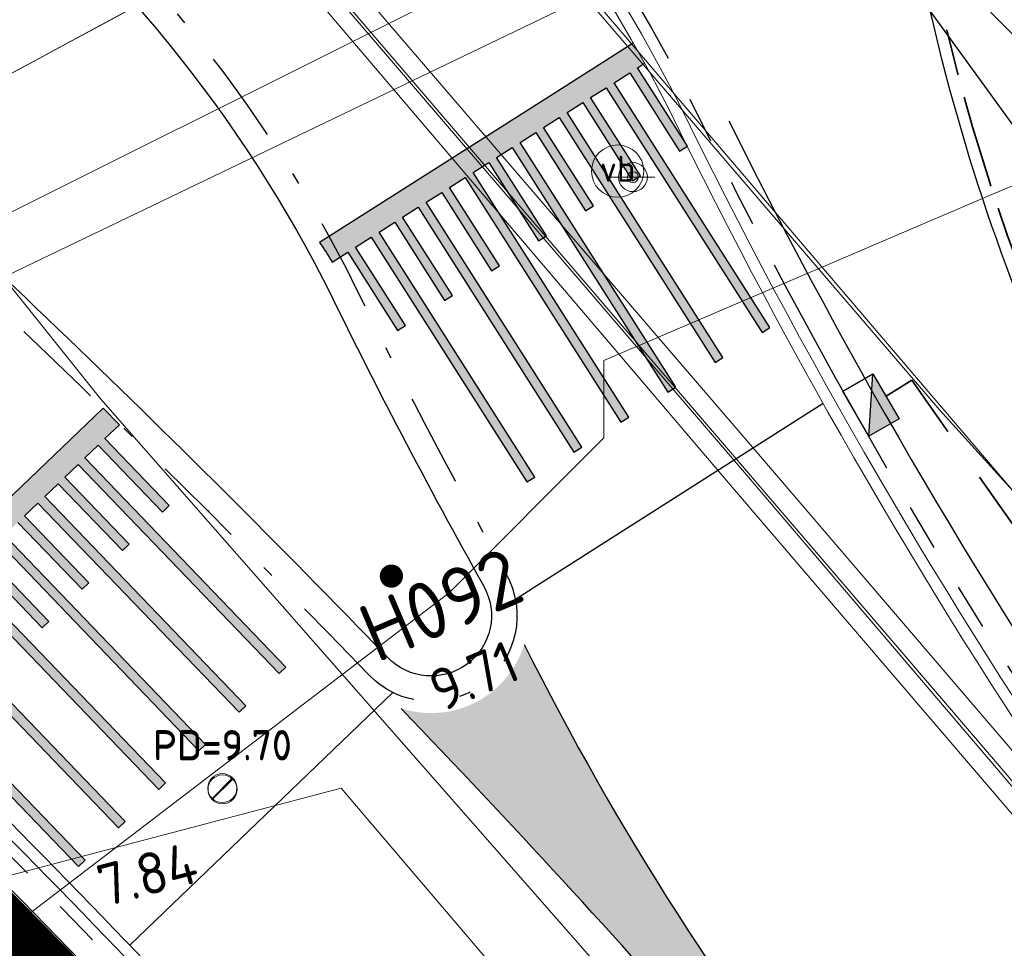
# Model space of a CAD drawing. Header units: metres. Extents: x 163628 to 167855, y 402678 to 405435.
# Tile 128 of 256: x 164491.13 to 164499.62, y 403421.44 to 403429.44. Entities that reach past the tile are written whole.
import ezdxf
from ezdxf.enums import TextEntityAlignment as Align

# ---------------------------------------------------------------- set-up
doc = ezdxf.new("R2010")
doc.units = ezdxf.units.M
for name, pattern in [('X-CA190022.004-UO-DWM_Snelfietsroute$0$VH-GELEIDEBAND_50X200', [8, 4, -2, 0, -2]), ('X-CA190022.004-UO-DWM_Snelfietsroute$0$VH-OPSLUITBAND_100X200', [16, 8, -2, 4, -2]), ('X-CA190022.004-UO-DWM_Snelfietsroute$0$VH-RWSBAND_110X220', [24, 10, -2, 2, -2, 2, -2, 2, -2]), ('X-CA190022.004-UO-DWM_Snelfietsroute$0$VH-TROTTOIRBAND_180-200', [20, 10, -2, 2, -2, 2, -2]), ('X-CA190022.004-UO-WHM_Riolering gemeente_NLCS_v0.2$0$RI-GWA', [18.45, 6, -1.8, 1.75, -1.8, 1.75, -1.8, 1.75, -1.8]), ('X-CA190022.004-UO-WHM_Riolering nieuw$0$RI-HWA_PVC', [6.4, 4, -2.4])]:
    doc.linetypes.add(name, pattern=pattern)
doc.layers.get('0').update_dxf_attribs({"lineweight": 25})
for name, color, linetype, lineweight in [('X-CA190022.004-UO-BBM_bebording bebakening markering_v0.4$0$PIPELOCK SYSTEEM', 1, 'Continuous', 25), ('X-CA190022.004-UO-BGT_Ondergrond$0$GE_314_WGDRijbaanLokaleweg_Vlak_GEM', 253, 'Continuous', 9), ('X-CA190022.004-UO-BGT_Ondergrond$0$GE_316_WGDFietspad_Vlak_GEM', 253, 'Continuous', 9), ('X-CA190022.004-UO-BGT_Ondergrond$0$GE_367_OWGBerm_groenvoorziening_grasenk_GEM', 253, 'Continuous', 9), ('X-CA190022.004-UO-BGT_Ondergrond$0$GE_814_BRDVerkeersbord_Punt_GEM', 253, 'Continuous', 9), ('X-CA190022.004-UO-DTM inmeting$0$B-WE-IE-MEUBILAIR_WEGMEUBILAIR-S', 246, 'Continuous', 0), ('X-CA190022.004-UO-DTM inmeting$0$B-WE-OG-HOOGTEPUNT-S', 246, 'Continuous', 0), ('X-CA190022.004-UO-DTM inmeting$0$B-WE-RI-PUTDEKSELHOOGTE-T25', 246, 'Continuous', 0), ('X-CA190022.004-UO-DTM inmeting$0$B-WE-VH-KANTOPSLUITING_ACHTERKANTBAND-G', 246, 'Continuous', 0), ('X-CA190022.004-UO-DTM inmeting$0$B-WE-VH-KANTOPSLUITING_VOORKANTBAND-G', 246, 'Continuous', 0), ('X-CA190022.004-UO-DTM inmeting$0$B-WE-VH-VERHARDING_ASFALT-G', 246, 'Continuous', 0), ('X-CA190022.004-UO-DWM_Snelfietsroute$0$N-WE-VH-DREMPEL-G', 125, 'Continuous', 25), ('X-CA190022.004-UO-DWM_Snelfietsroute$0$N-WE-VH-KANTOPSLUITING_ACHTERKANTBAND-G', 125, 'Continuous', 25), ('X-CA190022.004-UO-DWM_Snelfietsroute$0$N-WE-VH-KANTOPSLUITING_OPSLUITBAND_100X200-G', 125, 'X-CA190022.004-UO-DWM_Snelfietsroute$0$VH-OPSLUITBAND_100X200', 35), ('X-CA190022.004-UO-DWM_Snelfietsroute$0$N-WE-VH-KANTOPSLUITING_TROTTOIRBAND_180 200-G', 125, 'X-CA190022.004-UO-DWM_Snelfietsroute$0$VH-TROTTOIRBAND_180-200', 25), ('X-CA190022.004-UO-DWM_Snelfietsroute$0$N-WE-VH-KANTOPSLUITING_TROTTOIRBAND_RWS_110 220-G', 125, 'X-CA190022.004-UO-DWM_Snelfietsroute$0$VH-RWSBAND_110X220', 25), ('X-CA190022.004-UO-DWM_Snelfietsroute$0$N-WE-VH-KANTVERHARDING_STREKLAAG-G', 251, 'Continuous', 18), ('X-CA190022.004-UO-DWM_Snelfietsroute$0$N-WE-VW-MARKERING_LANGS_STREEP_DOORGETROKKEN DREMPEL_010-G', 125, 'Continuous', 25), ('X-CA190022.004-UO-DWM_Snelfietsroute$0$N-WE-VW-MARKERING_PUNTSTUK-G', 125, 'Continuous', 25), ('X-CA190022.004-UO-KAD_Percelen$0$B-WE-KG-GRENS_PERCEEL-GV', 150, 'Continuous', 9), ('X-CA190022.004-UO-WHM_Riolering gemeente - drukleidingen_v0.1$0$Riool_onder_druk_pvc_leidingen_315_hgml', 214, 'X-CA190022.004-UO-WHM_Riolering gemeente - drukleidingen_v0.1$0$1-200 PERSLEIDING', 25), ('X-CA190022.004-UO-WHM_Riolering gemeente_NLCS_v0.2$0$B-WE-RI-BOB-T18', 214, 'Continuous', 15), ('X-CA190022.004-UO-WHM_Riolering gemeente_NLCS_v0.2$0$B-WE-RI-GWA_TRANSPORTLEIDING-G', 214, 'X-CA190022.004-UO-WHM_Riolering gemeente_NLCS_v0.2$0$RI-GWA', 15), ('X-CA190022.004-UO-WHM_Riolering gemeente_NLCS_v0.2$0$B-WE-RI-HWA_TRANSPORTLEIDING-G', 214, 'X-CA190022.004-UO-WHM_Riolering gemeente_NLCS_v0.2$0$1-200 HEMELWATER', 15), ('X-CA190022.004-UO-WHM_Riolering gemeente_NLCS_v0.2$0$B-WE-RI-PUTDEKSELHOOGTE-T18', 214, 'Continuous', 15), ('X-CA190022.004-UO-WHM_Riolering gemeente_NLCS_v0.2$0$B-WE-RI-PUTNUMMER-T25', 214, 'Continuous', 15), ('X-CA190022.004-UO-WHM_Riolering nieuw$0$N-WE-RI-HWA_KOLK-S-13-15 18-20 BAND', 5, 'Continuous', 25), ('X-CA190022.004-UO-WHM_Riolering nieuw$0$N-WE-RI-HWA_TRANSPORTLEIDING_PVC_160-G', 150, 'X-CA190022.004-UO-WHM_Riolering nieuw$0$RI-HWA_PVC', 35)]:
    doc.layers.add(name, color=color, linetype=linetype, lineweight=lineweight)
doc.layers.add('X-CA190022.004-UO-DTM inmeting$0$X-XX-AL-MEETPUNT-S', color=246, linetype='Continuous', lineweight=0, plot=False)
for name, color, linetype, lineweight, transparency in [('X-CA190022.004-UO-KL_Wenstracé_v0.3$0$N-WE-KL-TRACE_WENSTRACE-G 1.5m', 24, 'Continuous', 35, 0.6), ('X-CA190022.004-UO-KLIC$0$B-OI-KL-DATA_EUROFIBER_0000560460_VECT_19O042616-G', 42, 'X-CA190022.004-UO-KLIC$0$1-200 EUROFIBER', 0, 0.25), ('X-CA190022.004-UO-KLIC$0$B-OI-KL-DATA_KPN_0000546663_VECT_19O042616-G', 42, 'X-CA190022.004-UO-KLIC$0$1-200 TELEFONIE-KPN', 0, 0.25), ('X-CA190022.004-UO-KLIC$0$B-OI-KL-DATA_ZIGGO BV_0000546674_VECT_19O042616-G', 42, 'X-CA190022.004-UO-KLIC$0$1-200 ZIGGO', 0, 0.25), ('X-CA190022.004-UO-KLIC$0$B-WE-KL-ET_MS-G', 42, 'X-CA190022.004-UO-KLIC$0$1-200 MIDDENSPANNING', 0, 0.25), ('X-CA190022.004-UO-KLIC$0$B-WE-KL-ET_MS_DUCT-G', 42, 'X-CA190022.004-UO-KLIC$0$1-200 MIDDENSPANNING', 0, 0.25), ('X-CA190022.004-UO-KLIC$0$B-WE-KL-ET_MS_MANTELBUIS-G', 42, 'X-CA190022.004-UO-KLIC$0$1-200 MIDDENSPANNING', 0, 0.25)]:
    doc.layers.add(name, color=color, linetype=linetype, lineweight=lineweight, transparency=transparency)
doc.styles.add('X-CA190022.004-UO-BGT_Ondergrond$0$NLCS-ISO', font='NLCS-ISO.ttf')
doc.styles.add('X-CA190022.004-UO-DTM inmeting$0$NLCS-ISO', font='isocpeur.ttf', dxfattribs={"height": 2.5})
doc.styles.add('X-CA190022.004-UO-KLIC$0$NLCS-ISO', font='NLCS-ISO.ttf')
doc.styles.add('X-CA190022.004-UO-WHM_Riolering gemeente - drukleidingen_v0.1$0$NLCS-ISO', font='NLCS-ISO.ttf')
doc.styles.add('X-CA190022.004-UO-WHM_Riolering gemeente_NLCS_v0.2$0$NLCS-ISO', font='NLCS-ISO.ttf')
doc.styles.add('X-CA190022.004-UO-WHM_Riolering gemeente_NLCS_v0.2$0$NLCS-ISO-M200-T18', font='NLCS-ISO.ttf', dxfattribs={"height": 0.36})
doc.styles.add('X-CA190022.004-UO-WHM_Riolering gemeente_NLCS_v0.2$0$NLCS-ISO-M200-T25', font='NLCS-ISO.ttf', dxfattribs={"height": 0.5})
doc.linetypes.add('X-CA190022.004-UO-KLIC$0$1-200 EUROFIBER', pattern='A,1.5,-0.6,["EURO",X-CA190022.004-UO-KLIC$0$NLCS-ISO,S=0.24,R=0,X=-0.5,Y=-0.12],-0.65', length=2.75)
doc.linetypes.add('X-CA190022.004-UO-KLIC$0$1-200 MIDDENSPANNING', pattern='A,1.5,-0.6,["MS",X-CA190022.004-UO-KLIC$0$NLCS-ISO,S=0.24,R=0,X=-0.5,Y=-0.12],-0.05', length=2.15)
doc.linetypes.add('X-CA190022.004-UO-KLIC$0$1-200 TELEFONIE-KPN', pattern='A,1.5,-0.6,["KPN",X-CA190022.004-UO-KLIC$0$NLCS-ISO,S=0.24,R=0,X=-0.5,Y=-0.12],-0.3', length=2.4)
doc.linetypes.add('X-CA190022.004-UO-KLIC$0$1-200 ZIGGO', pattern='A,1.5,-0.6,["ZIGGO",X-CA190022.004-UO-KLIC$0$NLCS-ISO,S=0.24,R=0,X=-0.5,Y=-0.12],-0.5', length=2.6)
doc.linetypes.add('X-CA190022.004-UO-WHM_Riolering gemeente - drukleidingen_v0.1$0$1-200 PERSLEIDING', pattern='A,1.5,-0.6,["PERS",X-CA190022.004-UO-WHM_Riolering gemeente - drukleidingen_v0.1$0$NLCS-ISO,S=0.24,R=0,X=-0.5,Y=-0.12],-0.65', length=2.75)
doc.linetypes.add('X-CA190022.004-UO-WHM_Riolering gemeente_NLCS_v0.2$0$1-200 HEMELWATER', pattern='A,1.5,-0.6,["HWA",X-CA190022.004-UO-WHM_Riolering gemeente_NLCS_v0.2$0$NLCS-ISO,S=0.24,R=0,X=-0.5,Y=-0.12],-0.3', length=2.4)

# ---------------------------------------------------------------- blocks, each defined once
blk = doc.blocks.new('X-CA190022.004-UO-BGT_Ondergrond$0$SIE-WEG_PAAL_VERKEERSBORD-SO')
at = {"linetype": 'ByBlock', "lineweight": 18}
blk.add_circle((0, 0), 1.5, dxfattribs=at)
at = {"linetype": 'ByBlock', "lineweight": 18, "style": 'X-CA190022.004-UO-BGT_Ondergrond$0$NLCS-ISO'}
blk.add_text('vb', height=1.5, dxfattribs=at).set_placement((0, 0.132), align=Align.MIDDLE_CENTER)
blk = doc.blocks.new('X-CA190022.004-UO-BGT_Ondergrond$0$IMGEOVerkeersbord')
at = {"xscale": 5, "yscale": 5, "zscale": 5}
blk.add_blockref('X-CA190022.004-UO-BGT_Ondergrond$0$SIE-WEG_PAAL_VERKEERSBORD-SO', (0, 0), dxfattribs=at)
blk = doc.blocks.new('X-CA190022.004-UO-DTM inmeting$0$putdeksel 1.03')
at = {"layer": 'X-CA190022.004-UO-DTM inmeting$0$B-WE-RI-PUTDEKSELHOOGTE-T25', "flags": 128}
blk.add_lwpolyline([(-0.177, -0.177), (0.177, 0.177)], dxfattribs=at)
at = {"layer": 'X-CA190022.004-UO-DTM inmeting$0$B-WE-RI-PUTDEKSELHOOGTE-T25'}
blk.add_circle((0, 0), 0.25, dxfattribs=at)
blk = doc.blocks.new('X-CA190022.004-UO-DTM inmeting$0$Putdeksel 1.04')
at = {"layer": 'X-CA190022.004-UO-DTM inmeting$0$B-WE-RI-PUTDEKSELHOOGTE-T25'}
blk.add_blockref('X-CA190022.004-UO-DTM inmeting$0$putdeksel 1.03', (0, 0), dxfattribs=at)
blk = doc.blocks.new('X-CA190022.004-UO-DTM inmeting$0$SOG-HOOGTEPUNT-SO')
for p, q in [((-0.5, 0), (0.5, 0)), ((0, 0.5), (0, -0.5))]:
    blk.add_line(p, q)
blk = doc.blocks.new('X-CA190022.004-UO-DTM inmeting$0$punt')
at = {"color": 0, "lineweight": -2}
blk.add_line((0, 0), (0, 0), dxfattribs=at)
blk = doc.blocks.new('X-CA190022.004-UO-DTM inmeting$0$SIE-WEG_VERKEERSBORD_PAAL')
blk.add_line((-0.3, 0), (0.3, 0))
for radius in [0.2, 0.0745]:
    blk.add_circle((0, 0), radius)
at = {"style": 'X-CA190022.004-UO-DTM inmeting$0$NLCS-ISO'}
blk.add_attdef('VERKEERSBORD', (0.2, 0.202), '', height=0.4, dxfattribs=at)
blk = doc.blocks.new('X-CA190022.004-UO-WHM_Riolering nieuw$0$N-SRI-KOLK_TROTTOIR-SO')
blk.add_hatch(color=256).paths.add_polyline_path([(1.125, 1.5), (-1.125, 1.5), (-1.125, 0)])
blk.add_line((-1.125, 0), (1.125, 1.5))
at = {"flags": 128}
blk.add_lwpolyline([(-1.125, 0), (1.125, 0), (1.125, 1.5), (-1.125, 1.5)], close=True, dxfattribs=at)
blk = doc.blocks.new('X-CA190022.004-UO-BBM_bebording bebakening markering_v0.4$0$_Dot')
at = {"color": 0, "linetype": 'ByBlock', "const_width": 0.5}
blk.add_lwpolyline([(-0.25, 0, 1), (0.25, 0, 1)], format="xyb", close=True, dxfattribs=at)

msp = doc.modelspace()

# ---------------------------------------------------------------- hatches: boundary and pattern name
at = {"layer": 'X-CA190022.004-UO-DWM_Snelfietsroute$0$N-WE-VW-MARKERING_LANGS_STREEP_DOORGETROKKEN DREMPEL_010-G'}
h = msp.add_hatch(color=256, dxfattribs=at)
h.dxf.hatch_style = 1
edge = h.paths.add_edge_path()
edge.add_arc((164483.2263, 403421.7555), 15.1677, 28.79628, 29.55291)
edge.add_line((164496.4206, 403429.2366), (164493.7181, 403427.5174))
edge.add_arc((164492.3558, 403426.5322), 1.6812, 29.0523, 35.87253, ccw=False)
edge.add_line((164493.8254, 403427.3486), (164493.9604, 403427.4345))
edge.add_line((164493.9604, 403427.4345), (164494.3898, 403426.7595))
edge.add_line((164494.3898, 403426.7595), (164494.4573, 403426.8024))
edge.add_line((164494.4573, 403426.8024), (164494.0279, 403427.4774))
edge.add_line((164494.0279, 403427.4774), (164494.1629, 403427.5633))
edge.add_line((164494.1629, 403427.5633), (164495.5048, 403425.454))
edge.add_line((164495.5048, 403425.454), (164495.5723, 403425.4969))
edge.add_line((164495.5723, 403425.4969), (164494.2304, 403427.6063))
edge.add_line((164494.2304, 403427.6063), (164494.3654, 403427.6921))
edge.add_line((164494.3654, 403427.6921), (164494.7948, 403427.0171))
edge.add_line((164494.7948, 403427.0171), (164494.8623, 403427.0601))
edge.add_line((164494.8623, 403427.0601), (164494.4329, 403427.7351))
edge.add_line((164494.4329, 403427.7351), (164494.5679, 403427.821))
edge.add_line((164494.5679, 403427.821), (164495.9098, 403425.7116))
edge.add_line((164495.9098, 403425.7116), (164495.9773, 403425.7545))
edge.add_line((164495.9773, 403425.7545), (164494.6354, 403427.8639))
edge.add_line((164494.6354, 403427.8639), (164494.7704, 403427.9498))
edge.add_line((164494.7704, 403427.9498), (164495.1998, 403427.2748))
edge.add_line((164495.1998, 403427.2748), (164495.2673, 403427.3177))
edge.add_line((164495.2673, 403427.3177), (164494.8379, 403427.9927))
edge.add_line((164494.8379, 403427.9927), (164494.9729, 403428.0786))
edge.add_line((164494.9729, 403428.0786), (164496.3148, 403425.9692))
edge.add_line((164496.3148, 403425.9692), (164496.3823, 403426.0122))
edge.add_line((164496.3823, 403426.0122), (164495.0404, 403428.1215))
edge.add_line((164495.0404, 403428.1215), (164495.1754, 403428.2074))
edge.add_line((164495.1754, 403428.2074), (164495.6048, 403427.5324))
edge.add_line((164495.6048, 403427.5324), (164495.6723, 403427.5754))
edge.add_line((164495.6723, 403427.5754), (164495.2429, 403428.2504))
edge.add_line((164495.2429, 403428.2504), (164495.3779, 403428.3362))
edge.add_line((164495.3779, 403428.3362), (164496.7198, 403426.2269))
edge.add_line((164496.7198, 403426.2269), (164496.7873, 403426.2698))
edge.add_line((164496.7873, 403426.2698), (164495.4454, 403428.3792))
edge.add_line((164495.4454, 403428.3792), (164495.5804, 403428.4651))
edge.add_line((164495.5804, 403428.4651), (164496.0098, 403427.7901))
edge.add_line((164496.0098, 403427.7901), (164496.0773, 403427.833))
edge.add_line((164496.0773, 403427.833), (164495.6479, 403428.508))
edge.add_line((164495.6479, 403428.508), (164495.7825, 403428.5936))
edge.add_line((164495.7825, 403428.5936), (164497.1252, 403426.4848))
edge.add_line((164497.1252, 403426.4848), (164497.1927, 403426.5277))
edge.add_line((164497.1927, 403426.5277), (164495.8509, 403428.6371))
edge.add_line((164495.8509, 403428.6371), (164495.9859, 403428.723))
edge.add_line((164495.9859, 403428.723), (164496.4153, 403428.048))
edge.add_line((164496.4153, 403428.048), (164496.4828, 403428.0909))
edge.add_line((164496.4828, 403428.0909), (164496.0534, 403428.7659))
edge.add_line((164496.0534, 403428.7659), (164496.1884, 403428.8518))
edge.add_line((164496.1884, 403428.8518), (164497.5302, 403426.7424))
edge.add_line((164497.5302, 403426.7424), (164497.5977, 403426.7854))
edge.add_line((164497.5977, 403426.7854), (164496.2559, 403428.8947))
edge.add_line((164496.2559, 403428.8947), (164496.3909, 403428.9806))
edge.add_line((164496.3909, 403428.9806), (164496.8203, 403428.3056))
edge.add_line((164496.8203, 403428.3056), (164496.8878, 403428.3486))
edge.add_line((164496.8878, 403428.3486), (164496.4584, 403429.0236))
edge.add_line((164496.4584, 403429.0236), (164496.5183, 403429.0617))
h = msp.add_hatch(color=256, dxfattribs=at)
h.dxf.hatch_style = 1
h.paths.add_polyline_path([(164491.3846, 403424.2522), (164490.8302, 403424.829), (164490.9455, 403424.9399), (164492.6781, 403423.1376), (164492.7358, 403423.193), (164491.0032, 403424.9953), (164491.1185, 403425.1062), (164491.673, 403424.5295), (164491.7306, 403424.5849), (164491.1762, 403425.1616), (164491.2912, 403425.2722), (164493.0245, 403423.4706), (164493.0822, 403423.526), (164491.3496, 403425.3283), (164491.465, 403425.4392), (164492.0194, 403424.8625), (164492.077, 403424.9179), (164491.5226, 403425.4946), (164491.638, 403425.6055), (164493.3705, 403423.8033), (164493.4282, 403423.8587), (164491.6956, 403425.661), (164491.811, 403425.7719), (164492.3654, 403425.1951), (164492.4231, 403425.2506), (164491.8687, 403425.8273), (164491.9938, 403425.9477), (164491.8543, 403426.0909), (164491.1529, 403425.4167), (164489.6182, 403423.9413), (164489.7626, 403423.8008), (164489.9074, 403423.9419), (164491.64, 403422.1396), (164491.6976, 403422.1951), (164489.9651, 403423.9973), (164490.0804, 403424.1082), (164490.6348, 403423.5315), (164490.6925, 403423.5869), (164490.1381, 403424.1637), (164490.2534, 403424.2745), (164491.986, 403422.4723), (164492.0437, 403422.5277), (164490.3111, 403424.33), (164490.4265, 403424.4409), (164490.9809, 403423.8641), (164491.0385, 403423.9196), (164490.4841, 403424.4963), (164490.5995, 403424.6072), (164492.332, 403422.8049), (164492.3897, 403422.8604), (164490.6571, 403424.6626), (164490.7725, 403424.7735), (164491.3269, 403424.1968)])
at = {"layer": 'X-CA190022.004-UO-DWM_Snelfietsroute$0$N-WE-VW-MARKERING_PUNTSTUK-G'}
h = msp.add_hatch(color=256, dxfattribs=at)
h.dxf.hatch_style = 1
edge = h.paths.add_edge_path()
edge.add_arc((164494.6789, 403424.3023), 0.84, 252.10325, 342.84384)
edge.add_arc((164517.8862, 403435.2488), 25.0456, 206.54841, 218.77357)
edge.add_line((164498.36, 403419.5641), (164498.1621, 403419.3943))
edge.add_line((164498.1621, 403419.3943), (164497.1708, 403420.5148))
edge.add_arc((164419.8005, 403352.0698), 103.3, 41.497292, 43.749911)

# ---------------------------------------------------------------- linework, layer by layer
at = {"layer": 'X-CA190022.004-UO-BGT_Ondergrond$0$GE_314_WGDRijbaanLokaleweg_Vlak_GEM', "flags": 128}
msp.add_lwpolyline([(164442.94, 403489.126), (164443.864, 403488.079), (164449.294, 403481.924), (164481.056, 403444.687), (164480.874, 403444.622), (164483.26, 403441.849), (164483.391, 403441.904), (164502.63, 403419.439), (164497.447, 403415.017), (164495.313, 403417.041), (164491.602, 403420.56), (164476.856, 403434.777), (164474.447, 403437.185), (164474.381, 403437.261), (164474.505, 403437.387), (164473.18, 403438.808), (164472.011, 403440.28), (164471.089, 403441.66), (164464.875, 403450.622), (164464.747, 403450.533), (164455.924, 403463.299), (164454.191, 403465.806)], dxfattribs=at)
at = {"layer": 'X-CA190022.004-UO-BGT_Ondergrond$0$GE_316_WGDFietspad_Vlak_GEM', "flags": 128}
msp.add_lwpolyline([(164527.371, 403391.93), (164526.649, 403392.821), (164520.122, 403400.29), (164513.339, 403408.529), (164508.83, 403414.373), (164504.683, 403419.715), (164502.24, 403422.591), (164500.249, 403424.726), (164491.5, 403434.983), (164485.536, 403442.109)], dxfattribs=at)
at = {"layer": 'X-CA190022.004-UO-BGT_Ondergrond$0$GE_367_OWGBerm_groenvoorziening_grasenk_GEM', "flags": 128}
for points in [[(164505.153, 403416.493), (164504.901, 403416.787), (164502.63, 403419.439), (164483.391, 403441.904), (164484.265, 403442.222)], [(164485.536, 403442.109), (164491.5, 403434.983), (164500.249, 403424.726), (164502.24, 403422.591), (164504.683, 403419.715), (164508.83, 403414.373)]]:
    msp.add_lwpolyline(points, dxfattribs=at)
at = {"layer": 'X-CA190022.004-UO-DTM inmeting$0$B-WE-VH-KANTOPSLUITING_ACHTERKANTBAND-G'}
msp.add_polyline3d([(164483.602, 403441.952, 9.812), (164484.212, 403441.232, 9.887), (164489.406, 403435.139, 9.846), (164492.916, 403431.035, 9.795), (164497.516, 403425.674, 9.77), (164500.323, 403422.396, 9.657), (164504.484, 403417.513, 9.46), (164505.892, 403416.084, 9.374), (164506.829, 403415.44, 9.326), (164508.077, 403414.795, 9.244), (164508.627, 403414.617, 9.218)], dxfattribs=at)
at = {"layer": 'X-CA190022.004-UO-DTM inmeting$0$B-WE-VH-KANTOPSLUITING_VOORKANTBAND-G'}
msp.add_polyline3d([(164483.412, 403441.886, 9.803), (164484.071, 403441.116, 9.796), (164489.246, 403435.032, 9.738), (164492.764, 403430.922, 9.688), (164497.38, 403425.535, 9.657), (164500.196, 403422.229, 9.553), (164504.322, 403417.391, 9.342), (164505.782, 403415.915, 9.276), (164506.738, 403415.249, 9.244), (164508.021, 403414.613, 9.226), (164508.741, 403414.42, 9.215)], dxfattribs=at)
at = {"layer": 'X-CA190022.004-UO-DTM inmeting$0$B-WE-VH-VERHARDING_ASFALT-G'}
for points in [[(164471.58, 403458.851, 9.688), (164476.53, 403452.861, 9.873), (164482.271, 403446.036, 9.94), (164482.228, 403445.554, 9.92), (164481.773, 403444.999, 9.875), (164480.893, 403444.627, 9.832), (164482.029, 403443.221, 9.825), (164483.213, 403441.867, 9.819), (164484.177, 403442.191, 9.861), (164484.877, 403442.29, 9.89), (164485.579, 403442.092, 9.89), (164490.198, 403436.55, 9.825), (164494.905, 403430.92, 9.769), (164499.063, 403426.074, 9.696), (164502.6, 403422.164, 9.54), (164505.953, 403418.126, 9.357), (164514.383, 403407.272, 9.002)], [(164513.645, 403406.145, 8.943), (164509.927, 403410.429, 9.091), (164506.621, 403414.433, 9.241), (164504.207, 403417.294, 9.356), (164500.08, 403422.131, 9.559), (164497.242, 403425.446, 9.667), (164492.656, 403430.837, 9.695), (164489.144, 403434.944, 9.743), (164483.945, 403441.028, 9.805), (164483.213, 403441.867, 9.819)]]:
    msp.add_polyline3d(points, dxfattribs=at)
at = {"layer": 'X-CA190022.004-UO-DWM_Snelfietsroute$0$N-WE-VH-DREMPEL-G', "flags": 128}
for points in [[(164498.0569, 403426.1293), (164495.5988, 403424.5656), (164495.4055, 403424.4426)], [(164494.3492, 403423.6398), (164492.0834, 403421.4616)]]:
    msp.add_lwpolyline(points, dxfattribs=at)
at = {"layer": 'X-CA190022.004-UO-DWM_Snelfietsroute$0$N-WE-VH-KANTOPSLUITING_ACHTERKANTBAND-G', "ltscale": 0.2, "flags": 128}
for points in [[(164508.3983, 403414.8093), (164502.4092, 403422.3597, -0.109979), (164498.9946, 403429.4474, 0.054725), (164497.9125, 403432.5139), (164497.904, 403432.5316, 0.340424), (164494.7426, 403434.1216)], [(164497.2448, 403428.5665, 0.071741), (164505.2366, 403416.9716, 0.125009), (164508.3983, 403414.8093, 0.125009)]]:
    msp.add_lwpolyline(points, format="xyb", dxfattribs=at)
msp.add_lwpolyline([(164494.3047, 403423.9413, 0.019417), (164488.5045, 403429.5046, -0.535737), (164488.6839, 403430.7909), (164489.6213, 403431.2421, -0.282826), (164490.4341, 403431.1583, -0.110482), (164493.7528, 403427.1923, 0.01402), (164495.1327, 403424.5563, -0.879043)], format="xyb", close=True, dxfattribs=at)
at = {"layer": 'X-CA190022.004-UO-DWM_Snelfietsroute$0$N-WE-VH-KANTOPSLUITING_ACHTERKANTBAND-G', "flags": 128}
msp.add_lwpolyline([(164501.7358, 403410.0446), (164496.9154, 403415.4526), (164495.6045, 403416.9835, 0.022894), (164489.3337, 403423.6605, 0.014616)], format="xyb", dxfattribs=at)
at = {"layer": 'X-CA190022.004-UO-DWM_Snelfietsroute$0$N-WE-VH-KANTOPSLUITING_OPSLUITBAND_100X200-G', "ltscale": 0.1, "flags": 128}
msp.add_lwpolyline([(164508.4757, 403414.8711), (164502.4876, 403422.4218, -0.109977), (164499.092, 403429.4702, 0.054725), (164498.0026, 403432.5573), (164497.9941, 403432.575, 0.341962), (164494.7075, 403434.2167, 0.241203)], format="xyb", dxfattribs=at)
at = {"layer": 'X-CA190022.004-UO-DWM_Snelfietsroute$0$N-WE-VH-KANTOPSLUITING_TROTTOIRBAND_180 200-G', "ltscale": 0.2, "flags": 128}
for points in [[(164493.7674, 403433.8701, 0.529654), (164493.6453, 403433.0519, -0.088182), (164496.9, 403428.7694, 0.073426), (164505.0733, 403416.8241, 0.140129), (164508.7763, 403414.4518)], [(164501.8872, 403410.1752), (164497.0671, 403415.583), (164495.7565, 403417.1135, 0.022958), (164489.474, 403423.8027, 0.014283), (164485.2647, 403427.6637), (164483.9437, 403428.8077, 0.299031), (164483.3995, 403428.8802)]]:
    msp.add_lwpolyline(points, format="xyb", dxfattribs=at)
at = {"layer": 'X-CA190022.004-UO-DWM_Snelfietsroute$0$N-WE-VH-KANTOPSLUITING_TROTTOIRBAND_RWS_110 220-G', "linetype": 'X-CA190022.004-UO-DWM_Snelfietsroute$0$VH-GELEIDEBAND_50X200', "ltscale": 0.2, "flags": 128}
msp.add_lwpolyline([(164494.1463, 403423.7886, 0.019417), (164488.3585, 403429.34, -0.535737), (164488.5885, 403430.9891), (164489.5259, 403431.4403, -0.282826), (164490.5679, 403431.3329, -0.110535), (164493.9494, 403427.291, 0.014031), (164495.3247, 403424.6638, -0.879043)], format="xyb", close=True, dxfattribs=at)
at = {"layer": 'X-CA190022.004-UO-DWM_Snelfietsroute$0$N-WE-VH-KANTVERHARDING_STREKLAAG-G', "ltscale": 0.2, "flags": 128}
for points in [[(164493.4685, 403433.7262, 0.354487), (164493.5776, 403432.9783, -0.088165), (164496.8105, 403428.7247, 0.073415), (164504.9991, 403416.7571, 0.140091), (164508.7476, 403414.356)], [(164493.3259, 403433.6576, 0.301999), (164493.5098, 403432.9048, -0.088148), (164496.7211, 403428.68, 0.073404), (164504.9248, 403416.69, 0.140054), (164508.7189, 403414.2602)], [(164502.0365, 403410.3083), (164497.2177, 403415.7146), (164495.9084, 403417.2436, 0.022958), (164489.6133, 403423.9461, 0.014283), (164485.3956, 403427.8149), (164484.0746, 403428.9588, 0.097072), (164483.841, 403429.0927, 0.097072)], [(164501.9619, 403410.2418), (164497.1424, 403415.6488), (164495.8324, 403417.1786, 0.022958), (164489.5436, 403423.8744, 0.014283), (164485.3302, 403427.7393), (164484.0092, 403428.8833, 0.145153), (164483.6984, 403429.0241, 0.145153)]]:
    msp.add_lwpolyline(points, format="xyb", dxfattribs=at)
at = {"layer": 'X-CA190022.004-UO-DWM_Snelfietsroute$0$N-WE-VW-MARKERING_LANGS_STREEP_DOORGETROKKEN DREMPEL_010-G', "flags": 128}
msp.add_lwpolyline([(164496.4206, 403429.2366), (164495.6756, 403428.7626), (164495.6756, 403428.7626), (164493.7181, 403427.5174, -0.029768), (164493.8254, 403427.3486), (164493.9604, 403427.4345), (164494.3898, 403426.7595), (164494.4573, 403426.8024), (164494.0279, 403427.4774), (164494.1629, 403427.5633), (164495.5048, 403425.454), (164495.5723, 403425.4969), (164494.2304, 403427.6063), (164494.3654, 403427.6921), (164494.7948, 403427.0171), (164494.8623, 403427.0601), (164494.4329, 403427.7351), (164494.5679, 403427.821), (164495.9098, 403425.7116), (164495.9773, 403425.7545), (164494.6354, 403427.8639), (164494.7704, 403427.9498), (164495.1998, 403427.2748), (164495.2673, 403427.3177), (164494.8379, 403427.9927), (164494.9729, 403428.0786), (164496.3148, 403425.9692), (164496.3823, 403426.0122), (164495.0404, 403428.1215), (164495.1754, 403428.2074), (164495.6048, 403427.5324), (164495.6723, 403427.5754), (164495.2429, 403428.2504), (164495.3779, 403428.3362), (164496.7198, 403426.2269), (164496.7873, 403426.2698), (164495.4454, 403428.3792), (164495.5804, 403428.4651), (164496.0098, 403427.7901), (164496.0773, 403427.833), (164495.6479, 403428.508), (164495.7825, 403428.5936), (164497.1252, 403426.4848), (164497.1927, 403426.5277), (164495.8509, 403428.6371), (164495.9859, 403428.723), (164496.4153, 403428.048), (164496.4828, 403428.0909), (164496.0534, 403428.7659), (164496.1884, 403428.8518), (164497.5302, 403426.7424), (164497.5977, 403426.7854), (164496.2559, 403428.8947), (164496.3909, 403428.9806), (164496.8203, 403428.3056), (164496.8878, 403428.3486), (164496.4584, 403429.0236), (164496.5183, 403429.0617)], format="xyb", dxfattribs=at)
for points in [[(164491.1185, 403425.1062), (164491.673, 403424.5295), (164491.7306, 403424.5849), (164491.1762, 403425.1616), (164491.2912, 403425.2722), (164493.0245, 403423.4706), (164493.0822, 403423.526), (164491.3496, 403425.3283), (164491.465, 403425.4392), (164492.0194, 403424.8625), (164492.077, 403424.9179), (164491.5226, 403425.4946), (164491.638, 403425.6055), (164493.3705, 403423.8033), (164493.4282, 403423.8587), (164491.6956, 403425.661), (164491.811, 403425.7719), (164492.3654, 403425.1951), (164492.4231, 403425.2506), (164491.8687, 403425.8273), (164491.9938, 403425.9477), (164491.8543, 403426.0909), (164491.1529, 403425.4167), (164491.1529, 403425.4167), (164489.6182, 403423.9413)], [(164490.9455, 403424.9399), (164492.6781, 403423.1376), (164492.7358, 403423.193), (164491.0032, 403424.9953)], [(164490.7725, 403424.7735), (164491.3269, 403424.1968), (164491.3846, 403424.2522), (164490.8302, 403424.829)], [(164490.5995, 403424.6072), (164492.332, 403422.8049), (164492.3897, 403422.8604), (164490.6571, 403424.6626)], [(164490.2534, 403424.2745), (164491.986, 403422.4723), (164492.0437, 403422.5277), (164490.3111, 403424.33)], [(164489.9074, 403423.9419), (164491.64, 403422.1396), (164491.6976, 403422.1951), (164489.9651, 403423.9973)]]:
    msp.add_lwpolyline(points, dxfattribs=at)
at = {"layer": 'X-CA190022.004-UO-DWM_Snelfietsroute$0$N-WE-VW-MARKERING_PUNTSTUK-G'}
msp.add_lwpolyline([(164495.4815, 403424.0545, 0.053393), (164498.36, 403419.5641), (164498.1621, 403419.3943), (164497.1708, 403420.5148, 0.009829), (164494.4208, 403423.503, 0.009829)], format="xyb", dxfattribs=at)
at = {"layer": 'X-CA190022.004-UO-KAD_Percelen$0$B-WE-KG-GRENS_PERCEEL-GV', "flags": 128}
for points in [[(164460.276, 403427.915), (164466.349, 403415.367), (164487.883, 403425.722), (164496.111, 403429.679), (164555.855, 403458.619), (164593.206, 403476.41), (164588.97, 403485.217), (164612.074, 403496.328), (164616.314, 403487.512), (164746.772, 403550.188), (164893.326, 403621.049), (164887.38, 403633.726), (164740.684, 403562.794), (164610.094, 403500.047), (164549.795, 403471.239), (164478.654, 403436.809)], [(164468.748, 403410.406), (164486.08, 403417.995), (164492.111, 403420.636), (164493.855, 403418.592), (164495.298, 403416.903), (164503.089, 403421.185), (164615.905, 403478.304), (164662.782, 403501.158), (164772.136, 403553.829), (164770.057, 403555.749), (164790.783, 403565.26), (164789.551, 403566.923), (164799.538, 403571.715), (164894.973, 403617.537), (164893.326, 403621.049), (164746.772, 403550.188), (164616.314, 403487.512), (164616.456, 403487.216), (164593.352, 403476.106), (164593.206, 403476.41), (164555.855, 403458.619), (164496.111, 403429.679), (164487.883, 403425.722), (164466.349, 403415.367)]]:
    msp.add_lwpolyline(points, close=True, dxfattribs=at)
at = {"layer": 'X-CA190022.004-UO-KL_Wenstracé_v0.3$0$N-WE-KL-TRACE_WENSTRACE-G 1.5m', "lineweight": 18, "ltscale": 0.2, "const_width": 1.5}
msp.add_lwpolyline([(164483.3717, 403428.0463), (164484.6428, 403426.9455, -0.017274), (164489.5179, 403422.4235, -0.020911), (164495.0346, 403416.496), (164496.3517, 403414.9579), (164501.1781, 403409.5431)], format="xyb", dxfattribs=at)
at = {"layer": 'X-CA190022.004-UO-KLIC$0$B-OI-KL-DATA_EUROFIBER_0000560460_VECT_19O042616-G', "flags": 128}
msp.add_lwpolyline([(164403.1667, 403480.8333), (164404.1667, 403480.5), (164405.1667, 403480.8333), (164436.1667, 403489.5), (164438.1667, 403489.5), (164438.5, 403489.1667), (164445.8333, 403483.5), (164446.8333, 403482.1667), (164477.8333, 403441.1667), (164479.1667, 403439.8333), (164489.1667, 403429.5), (164491.8333, 403426.1667), (164530.1667, 403382.5)], dxfattribs=at)
at = {"layer": 'X-CA190022.004-UO-KLIC$0$B-OI-KL-DATA_KPN_0000546663_VECT_19O042616-G', "flags": 128}
for points in [[(164499.5, 403431.8333), (164499.5, 403429.5), (164499.8333, 403429.1667), (164503.1667, 403425.5), (164503.8333, 403424.1667), (164503.1667, 403420.1667)], [(164499.5, 403431.1667), (164497.8333, 403431.1667), (164487.1667, 403425.8333)]]:
    msp.add_lwpolyline(points, dxfattribs=at)
at = {"layer": 'X-CA190022.004-UO-KLIC$0$B-OI-KL-DATA_ZIGGO BV_0000546674_VECT_19O042616-G', "flags": 128}
msp.add_lwpolyline([(164805.5, 403558.5), (164792.1667, 403550.1667), (164789.5, 403549.5), (164787.1667, 403549.5), (164775.8333, 403552.8333), (164770.5, 403552.8333), (164769.5, 403552.5), (164754.8333, 403546.8333), (164746.1667, 403542.8333), (164696.8333, 403519.5), (164675.5, 403508.8333), (164645.5, 403493.5), (164633.5, 403487.8333), (164622.1667, 403482.5), (164619.1667, 403481.5), (164613.1667, 403479.8333), (164613.1667, 403479.1667), (164612.5, 403478.8333), (164596.5, 403471.5), (164584.1667, 403465.1667), (164572.8333, 403458.5), (164564.1667, 403454.1667), (164515.8333, 403430.1667), (164513.8333, 403429.5), (164502.1667, 403428.8333), (164500.8333, 403428.5), (164496.1667, 403426.5), (164496.1667, 403425.8333), (164494.8333, 403424.5), (164489.1667, 403420.1667), (164485.5, 403418.8333)], dxfattribs=at)
at = {"layer": 'X-CA190022.004-UO-KLIC$0$B-WE-KL-ET_MS-G', "linetype": 'X-CA190022.004-UO-KLIC$0$1-200 MIDDENSPANNING'}
for points in [[(164674.16, 403516.92), (164639.702, 403499.936), (164633.588, 403497.02), (164582.738, 403472.83), (164550.71, 403457.544), (164520.422, 403443.089), (164518.56, 403442.2), (164503.135, 403434.725), (164502.955, 403434.638), (164502.209, 403434.277), (164501.149, 403433.763), (164500.722, 403433.556), (164499.343, 403432.887), (164493.86, 403430.49), (164490.343, 403428.585), (164489.876, 403428.332), (164486.4, 403426.45), (164421.96, 403395.77), (164340.698, 403354.401), (164292.035, 403324.574), (164283.02, 403318.59), (164279.38, 403316.35)], [(164674.16, 403516.92), (164639.702, 403499.936), (164633.588, 403497.02), (164582.738, 403472.83), (164550.71, 403457.544), (164520.422, 403443.089), (164518.56, 403442.2), (164503.135, 403434.725), (164502.955, 403434.638), (164502.209, 403434.277), (164501.149, 403433.763), (164500.722, 403433.556), (164499.343, 403432.887), (164493.86, 403430.49), (164490.343, 403428.585), (164489.876, 403428.332), (164486.4, 403426.45), (164421.96, 403395.77), (164340.698, 403354.401), (164292.035, 403324.574)], [(164187.726, 403239.399), (164195.998, 403249.969), (164279.38, 403316.35), (164283.02, 403318.59), (164292.035, 403324.574), (164340.698, 403354.401), (164421.96, 403395.77), (164486.4, 403426.45), (164489.876, 403428.332), (164490.343, 403428.585), (164493.86, 403430.49), (164499.343, 403432.887), (164500.722, 403433.556), (164501.149, 403433.763), (164502.209, 403434.277), (164502.955, 403434.638), (164503.135, 403434.725), (164518.56, 403442.2), (164520.422, 403443.089)], [(164187.726, 403239.399), (164195.998, 403249.969), (164279.38, 403316.35), (164283.02, 403318.59), (164292.035, 403324.574), (164340.698, 403354.401), (164421.96, 403395.77), (164486.4, 403426.45), (164489.876, 403428.332), (164490.343, 403428.585), (164493.86, 403430.49), (164499.343, 403432.887), (164500.722, 403433.556), (164501.149, 403433.763), (164502.209, 403434.277), (164502.955, 403434.638), (164503.135, 403434.725), (164518.56, 403442.2)]]:
    msp.add_lwpolyline(points, dxfattribs=at)
at = {"layer": 'X-CA190022.004-UO-KLIC$0$B-WE-KL-ET_MS_DUCT-G'}
msp.add_lwpolyline([(164493.86, 403430.49), (164490.343, 403428.585), (164489.876, 403428.332), (164486.4, 403426.45)], dxfattribs=at)
at = {"layer": 'X-CA190022.004-UO-KLIC$0$B-WE-KL-ET_MS_MANTELBUIS-G'}
msp.add_lwpolyline([(164493.86, 403430.49), (164490.343, 403428.585), (164489.876, 403428.332), (164486.4, 403426.45)], dxfattribs=at)
at = {"layer": 'X-CA190022.004-UO-WHM_Riolering gemeente - drukleidingen_v0.1$0$Riool_onder_druk_pvc_leidingen_315_hgml'}
msp.add_line((164481.088, 403454.304), (164503.904, 403422.688), dxfattribs=at)
at = {"layer": 'X-CA190022.004-UO-WHM_Riolering gemeente_NLCS_v0.2$0$B-WE-RI-GWA_TRANSPORTLEIDING-G'}
msp.add_line((164493.904, 403422.816), (164478.224, 403418.688), dxfattribs=at)
at = {"layer": 'X-CA190022.004-UO-WHM_Riolering gemeente_NLCS_v0.2$0$B-WE-RI-HWA_TRANSPORTLEIDING-G'}
msp.add_line((164493.904, 403422.816), (164509.776, 403404.192), dxfattribs=at)
at = {"layer": 'X-CA190022.004-UO-WHM_Riolering nieuw$0$N-WE-RI-HWA_TRANSPORTLEIDING_PVC_160-G', "ltscale": 0.2, "flags": 128}
msp.add_lwpolyline([(164498.5983, 403426.1927), (164498.8219, 403426.3304), (164504.9631, 403417.5495), (164504.574, 403417.253)], dxfattribs=at)

# ---------------------------------------------------------------- block references
at = {"layer": 'X-CA190022.004-UO-BBM_bebording bebakening markering_v0.4$0$PIPELOCK SYSTEEM', "xscale": 0.2, "yscale": 0.2, "zscale": 0.2, "rotation": 184.0468443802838}
msp.add_blockref('X-CA190022.004-UO-BBM_bebording bebakening markering_v0.4$0$_Dot', (164494.3368, 403424.6429), dxfattribs=at)
at = {"layer": 'X-CA190022.004-UO-BGT_Ondergrond$0$GE_814_BRDVerkeersbord_Punt_GEM', "xscale": 0.03, "yscale": 0.03, "zscale": 0.02}
msp.add_blockref('X-CA190022.004-UO-BGT_Ondergrond$0$IMGEOVerkeersbord', (164496.286, 403428.133), dxfattribs=at)
at = {"layer": 'X-CA190022.004-UO-DTM inmeting$0$B-WE-IE-MEUBILAIR_WEGMEUBILAIR-S', "linetype": 'ByBlock', "lineweight": -2, "xscale": 0.6250000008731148, "yscale": 0.6250000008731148, "zscale": 0.6250000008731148}
msp.add_blockref('X-CA190022.004-UO-DTM inmeting$0$SIE-WEG_VERKEERSBORD_PAAL', (164496.418, 403428.081, 9.763), dxfattribs=at)
at = {"layer": 'X-CA190022.004-UO-DTM inmeting$0$B-WE-OG-HOOGTEPUNT-S', "linetype": 'ByBlock', "lineweight": -2, "xscale": 0.01, "yscale": 0.01, "zscale": 0.01}
msp.add_blockref('X-CA190022.004-UO-DTM inmeting$0$SOG-HOOGTEPUNT-SO', (164492.762, 403425.204, 9.76), dxfattribs=at)
at = {"layer": 'X-CA190022.004-UO-DTM inmeting$0$B-WE-RI-PUTDEKSELHOOGTE-T25', "linetype": 'ByBlock', "lineweight": -2, "xscale": 0.5000000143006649, "yscale": 0.5000000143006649, "zscale": 0.5000000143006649}
for p in [(164492.88, 403422.816, 9.704), (164492.882, 403422.805, 9.701)]:
    msp.add_blockref('X-CA190022.004-UO-DTM inmeting$0$Putdeksel 1.04', p, dxfattribs=at)
at = {"layer": 'X-CA190022.004-UO-DTM inmeting$0$X-XX-AL-MEETPUNT-S', "linetype": 'ByBlock', "lineweight": -2}
for p in [(164499.063, 403426.074, 9.696), (164497.516, 403425.674, 9.77), (164497.38, 403425.535, 9.657), (164497.242, 403425.446, 9.667)]:
    msp.add_blockref('X-CA190022.004-UO-DTM inmeting$0$punt', p, dxfattribs=at)
at = {"layer": 'X-CA190022.004-UO-WHM_Riolering nieuw$0$N-WE-RI-HWA_KOLK-S-13-15 18-20 BAND', "xscale": -0.2, "yscale": 0.2, "zscale": 0.1999999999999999, "rotation": 300.1142561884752}
msp.add_blockref('X-CA190022.004-UO-WHM_Riolering nieuw$0$N-SRI-KOLK_TROTTOIR-SO', (164498.3388, 403426.0422), dxfattribs=at)

# ---------------------------------------------------------------- texts
at = {"layer": 'X-CA190022.004-UO-DTM inmeting$0$B-WE-RI-PUTDEKSELHOOGTE-T25', "linetype": 'ByBlock', "char_height": 0.25, "attachment_point": 8, "style": 'X-CA190022.004-UO-DTM inmeting$0$NLCS-ISO'}
for insert in [(164492.88, 403423.066, 9.704), (164492.882, 403423.055, 9.701)]:
    msp.add_mtext('PD=9.70', dxfattribs=dict(at, insert=insert))
at = {"layer": 'X-CA190022.004-UO-WHM_Riolering gemeente_NLCS_v0.2$0$B-WE-RI-BOB-T18', "style": 'X-CA190022.004-UO-WHM_Riolering gemeente_NLCS_v0.2$0$NLCS-ISO-M200-T18'}
msp.add_text('7.84', height=0.36, rotation=14.7115, dxfattribs=at).set_placement((164491.8643, 403421.7909))
at = {"layer": 'X-CA190022.004-UO-WHM_Riolering gemeente_NLCS_v0.2$0$B-WE-RI-PUTDEKSELHOOGTE-T18', "style": 'X-CA190022.004-UO-WHM_Riolering gemeente_NLCS_v0.2$0$NLCS-ISO-M200-T18'}
msp.add_text('9.71', height=0.36, rotation=22.91, dxfattribs=at).set_placement((164494.7658, 403423.4668))
at = {"layer": 'X-CA190022.004-UO-WHM_Riolering gemeente_NLCS_v0.2$0$B-WE-RI-PUTNUMMER-T25', "style": 'X-CA190022.004-UO-WHM_Riolering gemeente_NLCS_v0.2$0$NLCS-ISO-M200-T25'}
msp.add_text('H092', height=0.5, rotation=22.91, dxfattribs=at).set_placement((164494.209, 403423.8921))

doc.saveas('drawing.dxf')
